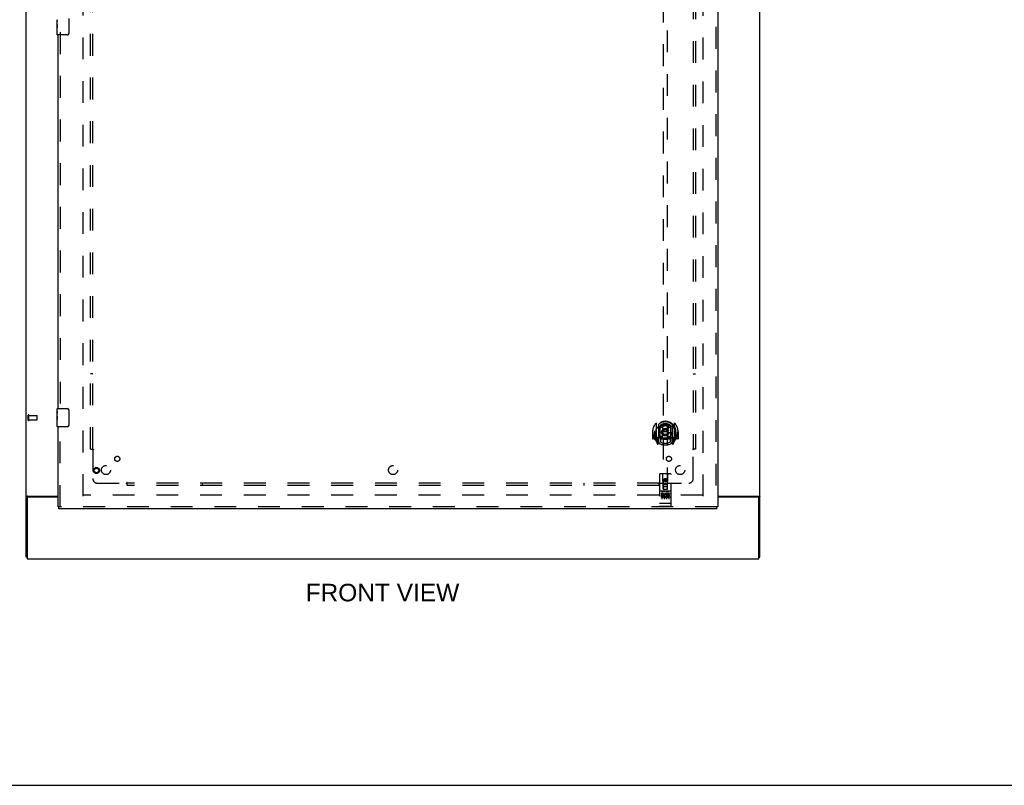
# Model space of a CAD drawing. Header units: inches. Extents: x 0 to 218, y 0 to 141.
# Tile 7 of 114: x 57 to 111, y 0 to 42. Entities that reach past the tile are written whole.
import ezdxf

# ---------------------------------------------------------------- set-up
doc = ezdxf.new("R2010")
doc.units = ezdxf.units.IN
doc.header["$LTSCALE"] = 11.987179
doc.header["$MEASUREMENT"] = 0
doc.linetypes.add('HIDDEN', pattern=[0.2, 0.1, -0.1])
doc.layers.get('0').update_dxf_attribs({"linetype": 'CONTINUOUS'})
for name, color, linetype in [('DEFAULT_2', 8, 'HIDDEN'), ('DIMENSIONS', 7, 'CONTINUOUS'), ('DOOR_ASSEMBLY', 7, 'CONTINUOUS'), ('SUBPANEL', 7, 'CONTINUOUS')]:
    doc.layers.add(name, color=color, linetype=linetype)
doc.styles.get("Standard").update_dxf_attribs({"font": 'arial.ttf'})

msp = doc.modelspace()

# ---------------------------------------------------------------- linework, layer by layer
at = {"color": 3, "linetype": 'Continuous'}
for p, q in [((56.947, 12.525), (56.947, 92.317)), ((97.197, 12.525), (97.197, 92.317)), ((56.999, 15.757), (56.999, 12.421)), ((57.017, 15.869), (58.697, 15.869)), ((58.697, 15.817), (57.059, 15.817)), ((94.885, 15.869), (97.128, 15.869)), ((97.085, 15.817), (94.885, 15.817)), ((97.145, 12.421), (97.145, 15.757)), ((56.999, 12.421), (97.145, 12.421))]:
    msp.add_line(p, q, dxfattribs=at)
at = {"color": 7, "linetype": 'Continuous'}
for p, q in [((56.999, 12.525), (56.947, 12.525)), ((97.145, 12.525), (97.197, 12.525)), ((0, 0), (217.949, 0))]:
    msp.add_line(p, q, dxfattribs=at)
at = {"color": 3, "linetype": 'Continuous'}
for points in [[(56.983, 15.855), (56.979, 15.853), (56.975, 15.852), (56.971, 15.851), (56.968, 15.849), (56.965, 15.848), (56.962, 15.846), (56.959, 15.845), (56.957, 15.843), (56.954, 15.842), (56.952, 15.84), (56.951, 15.838), (56.95, 15.836), (56.949, 15.835), (56.948, 15.833), (56.948, 15.831), (56.947, 15.829)], [(57.017, 15.869), (57.015, 15.868), (57.013, 15.866), (57.01, 15.865), (57.007, 15.863), (57.003, 15.862), (56.999, 15.86), (56.995, 15.859), (56.991, 15.857), (56.983, 15.855)], [(97.128, 15.869), (97.13, 15.868), (97.132, 15.866), (97.135, 15.865), (97.138, 15.863), (97.142, 15.862), (97.146, 15.86), (97.15, 15.859), (97.154, 15.857)], [(97.154, 15.857), (97.162, 15.855), (97.166, 15.853), (97.17, 15.852), (97.173, 15.851), (97.177, 15.849), (97.18, 15.848), (97.183, 15.846), (97.186, 15.845), (97.188, 15.843), (97.19, 15.842), (97.192, 15.84), (97.194, 15.838), (97.195, 15.836), (97.196, 15.835), (97.197, 15.833), (97.197, 15.831), (97.197, 15.829)]]:
    msp.add_lwpolyline(points, dxfattribs=at)
for centre, start, end in [((57.059, 15.757), 90, 180), ((97.085, 15.757), 0, 90)]:
    msp.add_arc(centre, 0.06, start, end, dxfattribs=at)
at = {"layer": 'DEFAULT_2', "color": 8, "linetype": 'HIDDEN'}
for p, q in [((60.072, 15.869), (60.072, 88.973)), ((94.072, 88.973), (94.072, 15.869)), ((57.051, 20.029), (57.051, 20.313)), ((57.094, 20.029), (57.094, 20.313)), ((57.094, 20.295), (57.541, 20.295)), ((57.094, 20.047), (57.541, 20.047)), ((57.551, 20.057), (57.551, 20.285)), ((94.058, 15.921), (60.086, 15.921))]:
    msp.add_line(p, q, dxfattribs=at)
for centre, radius, start, end in [((57.073, 20.313), 0.0215, 360, 180), ((57.073, 20.029), 0.0215, 180, 0), ((57.541, 20.285), 0.01, 360, 90), ((57.541, 20.057), 0.01, 270, 0)]:
    msp.add_arc(centre, radius, start, end, dxfattribs=at)
at = {"layer": 'DOOR_ASSEMBLY', "color": 8, "linetype": 'HIDDEN'}
for p, q in [((94.781, 89.567), (94.781, 15.275)), ((91.885, 50.251), (91.885, 16.249)), ((92.135, 16.249), (92.135, 50.251)), ((58.801, 41.326), (58.801, 20.516)), ((58.801, 15.275), (58.801, 19.826)), ((91.51, 19.877), (91.51, 18.909)), ((91.627, 19.823), (91.627, 18.807)), ((91.635, 19.798), (91.635, 18.795)), ((91.727, 19.075), (91.727, 19.706)), ((91.735, 19.758), (91.735, 19.655)), ((91.847, 19.732), (91.877, 19.393)), ((92.173, 19.732), (92.142, 19.393)), ((92.285, 19.655), (92.285, 19.758)), ((92.292, 19.706), (92.292, 19.075)), ((92.385, 19.798), (92.385, 18.795)), ((92.392, 19.823), (92.392, 18.807)), ((92.51, 18.909), (92.51, 19.877)), ((91.325, 19.393), (91.31, 19.393)), ((91.31, 19.393), (91.31, 19.02)), ((91.427, 19.005), (91.325, 19.005)), ((91.427, 19.393), (91.442, 19.393)), ((91.427, 19.393), (91.427, 19.005)), ((91.427, 19.005), (91.435, 19.02)), ((91.435, 19.439), (91.435, 19.442)), ((91.435, 18.982), (91.435, 19.439)), ((91.627, 19.064), (91.567, 19.064)), ((91.567, 19.064), (91.567, 18.914)), ((91.567, 18.914), (91.635, 18.914)), ((91.605, 18.967), (91.576, 18.921)), ((91.637, 19.027), (91.637, 18.82)), ((91.727, 19.065), (91.655, 19.065)), ((91.723, 19.047), (91.657, 19.047)), ((91.735, 19.094), (91.735, 18.842)), ((91.847, 19.049), (91.877, 19.393)), ((92.142, 19.393), (91.877, 19.393)), ((92.173, 19.049), (92.142, 19.393)), ((92.285, 18.842), (92.285, 19.094)), ((92.365, 19.065), (92.292, 19.065)), ((92.362, 19.047), (92.297, 19.047)), ((92.382, 18.82), (92.382, 19.027)), ((92.385, 18.914), (92.452, 18.914)), ((92.452, 19.064), (92.392, 19.064)), ((92.444, 18.921), (92.415, 18.967)), ((92.452, 18.914), (92.452, 19.064)), ((92.592, 19.393), (92.577, 19.393)), ((92.584, 19.02), (92.592, 19.005)), ((92.585, 19.439), (92.585, 19.442)), ((92.585, 18.982), (92.585, 19.439)), ((92.592, 19.393), (92.592, 19.005)), ((92.695, 19.005), (92.592, 19.005)), ((92.71, 19.393), (92.695, 19.393)), ((92.71, 19.393), (92.71, 19.02)), ((91.514, 18.898), (91.584, 18.723)), ((91.606, 18.803), (91.61, 18.8)), ((91.613, 18.726), (91.627, 18.807)), ((91.705, 18.745), (91.635, 18.854)), ((92.385, 18.854), (92.315, 18.745)), ((92.392, 18.807), (92.407, 18.726)), ((92.413, 18.803), (92.414, 18.803)), ((92.414, 18.803), (92.414, 18.803)), ((92.414, 18.803), (92.414, 18.803)), ((92.435, 18.723), (92.506, 18.898)), ((91.697, 17.059), (91.697, 15.334)), ((92.292, 17.089), (91.727, 17.089)), ((91.883, 16.249), (91.88, 17.059)), ((92.01, 16.821), (91.947, 16.785)), ((91.947, 16.785), (91.957, 16.779)), ((91.947, 16.785), (91.947, 16.713)), ((92.01, 16.81), (91.957, 16.779)), ((91.957, 16.779), (91.957, 16.719)), ((92.072, 16.785), (92.01, 16.821)), ((92.01, 16.821), (92.01, 16.81)), ((92.062, 16.779), (92.01, 16.81)), ((92.072, 16.785), (92.062, 16.779)), ((92.062, 16.719), (92.062, 16.779)), ((92.072, 16.713), (92.072, 16.785)), ((92.136, 16.249), (92.14, 17.059)), ((92.322, 15.334), (92.322, 17.059)), ((91.882, 16.499), (92.137, 16.499)), ((91.883, 16.249), (91.885, 16.249)), ((91.885, 16.249), (92.135, 16.249)), ((92.095, 16.374), (91.925, 16.374)), ((91.947, 16.713), (91.957, 16.719)), ((91.947, 16.713), (92.01, 16.677)), ((91.957, 16.719), (92.01, 16.688)), ((92.01, 16.688), (92.062, 16.719)), ((92.01, 16.677), (92.072, 16.713)), ((92.01, 16.677), (92.01, 16.688)), ((92.072, 16.713), (92.062, 16.719)), ((92.135, 16.249), (92.136, 16.249)), ((92.292, 16.132), (91.727, 16.132)), ((91.865, 16.01), (91.773, 16.01)), ((91.773, 16.01), (91.773, 15.967)), ((91.865, 15.967), (91.773, 15.967)), ((91.799, 16.116), (91.971, 16.116)), ((91.822, 16.001), (91.822, 15.695)), ((91.869, 15.924), (91.823, 15.924)), ((91.865, 15.883), (91.837, 15.883)), ((91.929, 15.839), (91.837, 15.839)), ((91.929, 15.797), (91.837, 15.797)), ((91.929, 15.839), (91.929, 15.797)), ((91.947, 16.001), (91.947, 15.695)), ((92.049, 16.116), (92.221, 16.116)), ((92.061, 15.845), (92.078, 15.806)), ((92.072, 16.001), (92.072, 15.695)), ((92.086, 15.974), (92.073, 15.956)), ((92.082, 15.999), (92.086, 15.998)), ((92.242, 16.01), (92.086, 16.01)), ((92.086, 16.01), (92.086, 15.998)), ((92.086, 15.974), (92.086, 15.797)), ((92.242, 15.797), (92.086, 15.797)), ((92.242, 15.967), (92.128, 15.967)), ((92.128, 15.967), (92.128, 15.924)), ((92.22, 15.924), (92.128, 15.924)), ((92.22, 15.881), (92.128, 15.881)), ((92.128, 15.881), (92.128, 15.839)), ((92.242, 15.839), (92.128, 15.839)), ((92.197, 16.001), (92.197, 15.695)), ((92.22, 15.924), (92.22, 15.881)), ((92.242, 16.01), (92.242, 15.967)), ((92.242, 15.839), (92.242, 15.797)), ((94.843, 15.275), (58.739, 15.275)), ((91.715, 15.462), (91.714, 15.463)), ((91.717, 15.462), (91.716, 15.462)), ((91.718, 15.462), (91.717, 15.462)), ((91.717, 15.462), (91.717, 15.462)), ((91.719, 15.462), (91.718, 15.462)), ((91.72, 15.462), (91.719, 15.462)), ((91.721, 15.462), (91.72, 15.462)), ((91.722, 15.462), (91.721, 15.462)), ((91.723, 15.462), (91.722, 15.462)), ((91.722, 15.462), (91.722, 15.462)), ((91.724, 15.462), (91.723, 15.462)), ((91.725, 15.462), (91.724, 15.462)), ((91.726, 15.462), (91.725, 15.462)), ((91.727, 15.462), (91.726, 15.462)), ((92.293, 15.462), (91.727, 15.462)), ((91.727, 15.462), (91.727, 15.462)), ((92.292, 15.304), (91.727, 15.304)), ((92.293, 15.462), (92.294, 15.462)), ((92.294, 15.462), (92.295, 15.462)), ((92.294, 15.462), (92.294, 15.462)), ((92.295, 15.462), (92.296, 15.462)), ((92.296, 15.462), (92.297, 15.462)), ((92.297, 15.462), (92.298, 15.462)), ((92.298, 15.462), (92.299, 15.462)), ((92.299, 15.462), (92.3, 15.462)), ((92.299, 15.462), (92.299, 15.462)), ((92.3, 15.462), (92.301, 15.462)), ((92.301, 15.462), (92.302, 15.462)), ((92.302, 15.462), (92.303, 15.462)), ((92.303, 15.462), (92.304, 15.462)), ((92.303, 15.462), (92.303, 15.462)), ((92.304, 15.462), (92.305, 15.462)), ((92.305, 15.462), (92.306, 15.463)), ((92.306, 15.463), (92.307, 15.463))]:
    msp.add_line(p, q, dxfattribs=at)
at = {"layer": 'DOOR_ASSEMBLY', "color": 3, "linetype": 'Continuous'}
for p, q in [((94.885, 89.567), (94.885, 15.275)), ((58.697, 20.671), (58.697, 41.171)), ((58.697, 15.275), (58.697, 19.671)), ((94.843, 15.171), (58.739, 15.171))]:
    msp.add_line(p, q, dxfattribs=at)
at = {"layer": 'DOOR_ASSEMBLY', "color": 7, "linetype": 'Continuous'}
for p, q in [((58.637, 41.753), (58.637, 42.01)), ((58.643, 41.954), (58.637, 41.954)), ((58.637, 41.786), (58.644, 41.786)), ((58.637, 41.186), (58.637, 41.75)), ((58.639, 41.724), (58.637, 41.724)), ((58.637, 41.592), (58.643, 41.592)), ((58.639, 41.726), (58.641, 41.704)), ((58.644, 41.786), (58.644, 41.923)), ((59.292, 42.071), (59.292, 41.271)), ((58.637, 41.556), (58.644, 41.556)), ((58.637, 41.493), (58.644, 41.493)), ((58.637, 41.325), (58.644, 41.325)), ((58.644, 41.325), (58.644, 41.556)), ((59.192, 41.171), (58.652, 41.171)), ((58.637, 20.511), (58.637, 20.656)), ((58.652, 20.671), (59.192, 20.671)), ((59.292, 20.571), (59.292, 19.771)), ((58.637, 20.253), (58.637, 20.51)), ((58.643, 20.454), (58.637, 20.454)), ((58.637, 20.286), (58.644, 20.286)), ((58.637, 19.686), (58.637, 20.25)), ((58.639, 20.224), (58.637, 20.224)), ((58.637, 20.092), (58.643, 20.092)), ((58.637, 20.056), (58.644, 20.056)), ((58.637, 19.993), (58.644, 19.993)), ((58.639, 20.226), (58.641, 20.204)), ((58.644, 20.286), (58.644, 20.423)), ((58.644, 19.825), (58.644, 20.056)), ((58.637, 19.825), (58.644, 19.825)), ((59.192, 19.671), (58.652, 19.671)), ((58.697, 15.275), (58.739, 15.275)), ((58.739, 15.171), (58.739, 15.275)), ((94.885, 15.275), (94.843, 15.275)), ((94.843, 15.171), (94.843, 15.275))]:
    msp.add_line(p, q, dxfattribs=at)
for points in [[(58.637, 42.011), (58.638, 42.007), (58.638, 42.002), (58.638, 41.997), (58.64, 41.984)], [(58.637, 41.753), (58.638, 41.745), (58.638, 41.736), (58.639, 41.726)], [(58.64, 41.984), (58.641, 41.976), (58.642, 41.968), (58.643, 41.959)], [(58.641, 41.704), (58.642, 41.692), (58.643, 41.68), (58.643, 41.668), (58.644, 41.655), (58.644, 41.642), (58.644, 41.629), (58.644, 41.616), (58.644, 41.604), (58.643, 41.591), (58.643, 41.579), (58.642, 41.567)], [(58.643, 41.959), (58.643, 41.951), (58.644, 41.941), (58.644, 41.932), (58.644, 41.923)], [(59.292, 41.271), (59.292, 41.265), (59.292, 41.259), (59.291, 41.253), (59.289, 41.247), (59.288, 41.241), (59.286, 41.235)], [(59.286, 20.607), (59.288, 20.602), (59.289, 20.596), (59.291, 20.59), (59.292, 20.584), (59.292, 20.578), (59.292, 20.571)], [(58.637, 20.511), (58.638, 20.507), (58.638, 20.502), (58.638, 20.497), (58.64, 20.484)], [(58.637, 20.253), (58.638, 20.245), (58.638, 20.236), (58.639, 20.226)], [(58.64, 20.484), (58.641, 20.476), (58.642, 20.468), (58.643, 20.459)], [(58.641, 20.204), (58.642, 20.192), (58.643, 20.18), (58.643, 20.168), (58.644, 20.155), (58.644, 20.142), (58.644, 20.129), (58.644, 20.116), (58.644, 20.104), (58.643, 20.091), (58.643, 20.079), (58.642, 20.067)], [(58.643, 20.459), (58.643, 20.451), (58.644, 20.441), (58.644, 20.432), (58.644, 20.423)], [(59.292, 19.771), (59.292, 19.765), (59.292, 19.759), (59.291, 19.753), (59.289, 19.747), (59.288, 19.741), (59.286, 19.735)]]:
    msp.add_lwpolyline(points, dxfattribs=at)
at = {"layer": 'DOOR_ASSEMBLY', "color": 8, "linetype": 'HIDDEN'}
for points in [[(91.464, 19.832), (91.465, 19.832), (91.466, 19.833), (91.467, 19.834), (91.467, 19.835), (91.468, 19.836), (91.469, 19.836), (91.469, 19.837), (91.47, 19.838), (91.471, 19.839), (91.472, 19.84), (91.473, 19.84), (91.473, 19.841), (91.474, 19.842), (91.475, 19.842), (91.476, 19.843), (91.476, 19.844), (91.477, 19.844), (91.478, 19.845), (91.479, 19.846), (91.48, 19.846), (91.481, 19.847), (91.482, 19.847), (91.482, 19.848), (91.483, 19.849), (91.484, 19.849), (91.485, 19.85), (91.486, 19.85), (91.487, 19.851), (91.488, 19.851), (91.489, 19.852), (91.49, 19.852), (91.49, 19.853), (91.491, 19.853), (91.492, 19.853)], [(91.556, 19.608), (91.554, 19.607), (91.553, 19.605), (91.551, 19.604), (91.549, 19.602), (91.548, 19.601), (91.546, 19.599), (91.544, 19.598), (91.543, 19.596), (91.541, 19.594), (91.539, 19.592), (91.537, 19.59), (91.535, 19.588), (91.534, 19.586), (91.532, 19.584), (91.53, 19.582), (91.528, 19.579), (91.526, 19.577), (91.523, 19.574), (91.521, 19.572), (91.519, 19.569), (91.517, 19.566), (91.515, 19.563), (91.512, 19.56), (91.51, 19.557), (91.508, 19.553), (91.505, 19.55), (91.503, 19.546), (91.5, 19.543), (91.498, 19.539), (91.495, 19.535), (91.492, 19.53), (91.489, 19.526), (91.486, 19.521), (91.484, 19.517), (91.481, 19.511), (91.477, 19.506)], [(91.822, 19.75), (91.827, 19.751), (91.833, 19.753), (91.838, 19.754), (91.844, 19.755), (91.849, 19.757), (91.854, 19.758), (91.86, 19.759), (91.865, 19.76), (91.871, 19.761), (91.876, 19.762), (91.882, 19.763), (91.887, 19.764), (91.893, 19.765), (91.898, 19.766), (91.904, 19.767), (91.909, 19.768), (91.915, 19.769), (91.921, 19.77), (91.926, 19.77), (91.932, 19.771), (91.937, 19.772), (91.943, 19.772), (91.948, 19.773), (91.954, 19.773), (91.96, 19.773), (91.965, 19.774), (91.971, 19.774), (91.976, 19.774), (91.982, 19.775), (91.987, 19.775), (91.993, 19.775), (91.999, 19.775), (92.004, 19.775), (92.01, 19.775), (92.015, 19.775), (92.021, 19.775), (92.027, 19.775), (92.032, 19.775), (92.038, 19.775), (92.043, 19.774), (92.049, 19.774), (92.055, 19.774), (92.06, 19.773), (92.066, 19.773), (92.071, 19.773), (92.077, 19.772), (92.083, 19.772), (92.088, 19.771), (92.094, 19.77), (92.099, 19.77), (92.105, 19.769), (92.11, 19.768), (92.116, 19.767), (92.121, 19.766), (92.127, 19.765), (92.132, 19.764), (92.138, 19.763), (92.143, 19.762), (92.149, 19.761), (92.154, 19.76), (92.16, 19.759), (92.165, 19.758), (92.171, 19.757), (92.176, 19.755), (92.182, 19.754), (92.187, 19.753), (92.192, 19.751), (92.198, 19.75)], [(92.542, 19.506), (92.539, 19.511), (92.536, 19.516), (92.533, 19.521), (92.53, 19.526), (92.528, 19.53), (92.525, 19.535), (92.522, 19.539), (92.52, 19.543), (92.517, 19.546), (92.515, 19.55), (92.512, 19.553), (92.51, 19.557), (92.507, 19.56), (92.505, 19.563), (92.503, 19.566), (92.501, 19.569), (92.498, 19.572), (92.496, 19.574), (92.494, 19.577), (92.492, 19.579), (92.49, 19.582), (92.488, 19.584), (92.486, 19.586), (92.484, 19.588), (92.482, 19.59), (92.481, 19.592), (92.479, 19.594), (92.477, 19.596), (92.475, 19.598), (92.474, 19.599), (92.472, 19.601), (92.47, 19.602), (92.469, 19.604), (92.467, 19.605), (92.466, 19.607), (92.464, 19.608)], [(92.527, 19.853), (92.528, 19.853), (92.529, 19.853), (92.53, 19.852), (92.531, 19.852), (92.532, 19.851), (92.533, 19.851), (92.534, 19.85), (92.535, 19.85), (92.536, 19.849), (92.537, 19.849), (92.537, 19.848), (92.538, 19.847), (92.539, 19.847), (92.54, 19.846), (92.541, 19.846), (92.542, 19.845), (92.542, 19.844), (92.543, 19.844), (92.544, 19.843), (92.545, 19.842), (92.546, 19.842), (92.546, 19.841), (92.547, 19.84), (92.548, 19.84), (92.549, 19.839), (92.55, 19.838), (92.55, 19.837), (92.551, 19.836), (92.552, 19.836), (92.552, 19.835), (92.553, 19.834), (92.554, 19.833), (92.555, 19.832), (92.555, 19.832)], [(91.492, 18.932), (91.491, 18.933), (91.49, 18.933), (91.49, 18.933), (91.489, 18.934), (91.488, 18.934), (91.487, 18.935), (91.486, 18.935), (91.485, 18.936), (91.484, 18.936), (91.483, 18.937), (91.482, 18.938), (91.482, 18.938), (91.481, 18.939), (91.48, 18.939), (91.479, 18.94), (91.478, 18.941), (91.477, 18.941), (91.476, 18.942), (91.476, 18.943), (91.475, 18.943), (91.474, 18.944), (91.473, 18.945), (91.473, 18.945), (91.472, 18.946), (91.471, 18.947), (91.47, 18.948), (91.469, 18.948), (91.469, 18.949), (91.468, 18.95), (91.467, 18.951), (91.467, 18.951), (91.466, 18.952), (91.465, 18.953), (91.464, 18.954)], [(92.555, 18.954), (92.555, 18.953), (92.554, 18.952), (92.553, 18.951), (92.552, 18.951), (92.552, 18.95), (92.551, 18.949), (92.55, 18.948), (92.55, 18.948), (92.549, 18.947), (92.548, 18.946), (92.547, 18.945), (92.546, 18.945), (92.546, 18.944), (92.545, 18.943), (92.544, 18.943), (92.543, 18.942), (92.542, 18.941), (92.542, 18.941), (92.541, 18.94), (92.54, 18.939), (92.539, 18.939), (92.538, 18.938), (92.537, 18.938), (92.537, 18.937), (92.536, 18.936), (92.535, 18.936), (92.534, 18.935), (92.533, 18.935), (92.532, 18.934), (92.531, 18.934), (92.53, 18.933), (92.529, 18.933), (92.528, 18.933), (92.527, 18.932)], [(91.792, 16.115), (91.792, 16.115), (91.793, 16.115), (91.793, 16.115), (91.793, 16.115), (91.793, 16.115), (91.793, 16.115), (91.793, 16.115), (91.793, 16.115), (91.793, 16.115), (91.793, 16.115), (91.793, 16.115), (91.794, 16.115), (91.794, 16.115), (91.794, 16.115), (91.794, 16.115), (91.794, 16.115), (91.794, 16.115), (91.794, 16.115), (91.794, 16.115), (91.795, 16.115), (91.795, 16.115), (91.795, 16.115), (91.795, 16.115), (91.795, 16.115), (91.795, 16.115), (91.795, 16.116), (91.795, 16.116), (91.796, 16.116), (91.796, 16.116), (91.796, 16.116), (91.796, 16.116), (91.796, 16.116), (91.796, 16.116), (91.797, 16.116), (91.797, 16.116), (91.797, 16.116), (91.797, 16.116), (91.797, 16.116), (91.798, 16.116), (91.798, 16.116), (91.798, 16.116), (91.798, 16.116), (91.798, 16.116), (91.799, 16.116), (91.799, 16.116)], [(91.971, 16.116), (91.971, 16.116), (91.971, 16.116), (91.971, 16.116), (91.972, 16.116), (91.972, 16.116), (91.972, 16.116), (91.972, 16.116), (91.972, 16.116), (91.973, 16.116), (91.973, 16.116), (91.973, 16.116), (91.973, 16.116), (91.973, 16.116), (91.973, 16.116), (91.974, 16.116), (91.974, 16.116), (91.974, 16.116), (91.974, 16.116), (91.974, 16.116), (91.974, 16.116), (91.975, 16.115), (91.975, 16.115), (91.975, 16.115), (91.975, 16.115), (91.975, 16.115), (91.975, 16.115), (91.975, 16.115), (91.975, 16.115), (91.976, 16.115), (91.976, 16.115), (91.976, 16.115), (91.976, 16.115), (91.976, 16.115), (91.976, 16.115), (91.976, 16.115), (91.976, 16.115), (91.977, 16.115), (91.977, 16.115), (91.977, 16.115), (91.977, 16.115), (91.977, 16.115), (91.977, 16.115), (91.977, 16.115), (91.977, 16.115), (91.977, 16.115), (91.977, 16.115)], [(92.042, 16.115), (92.042, 16.115), (92.043, 16.115), (92.043, 16.115), (92.043, 16.115), (92.043, 16.115), (92.043, 16.115), (92.043, 16.115), (92.043, 16.115), (92.043, 16.115), (92.043, 16.115), (92.043, 16.115), (92.044, 16.115), (92.044, 16.115), (92.044, 16.115), (92.044, 16.115), (92.044, 16.115), (92.044, 16.115), (92.044, 16.115), (92.044, 16.115), (92.045, 16.115), (92.045, 16.115), (92.045, 16.115), (92.045, 16.115), (92.045, 16.115), (92.045, 16.115), (92.045, 16.116), (92.046, 16.116), (92.046, 16.116), (92.046, 16.116), (92.046, 16.116), (92.046, 16.116), (92.046, 16.116), (92.046, 16.116), (92.047, 16.116), (92.047, 16.116), (92.047, 16.116), (92.047, 16.116), (92.047, 16.116), (92.048, 16.116), (92.048, 16.116), (92.048, 16.116), (92.048, 16.116), (92.048, 16.116), (92.049, 16.116), (92.049, 16.116)], [(92.221, 16.116), (92.221, 16.116), (92.221, 16.116), (92.221, 16.116), (92.222, 16.116), (92.222, 16.116), (92.222, 16.116), (92.222, 16.116), (92.222, 16.116), (92.223, 16.116), (92.223, 16.116), (92.223, 16.116), (92.223, 16.116), (92.223, 16.116), (92.223, 16.116), (92.224, 16.116), (92.224, 16.116), (92.224, 16.116), (92.224, 16.116), (92.224, 16.116), (92.224, 16.116), (92.225, 16.115), (92.225, 16.115), (92.225, 16.115), (92.225, 16.115), (92.225, 16.115), (92.225, 16.115), (92.225, 16.115), (92.226, 16.115), (92.226, 16.115), (92.226, 16.115), (92.226, 16.115), (92.226, 16.115), (92.226, 16.115), (92.226, 16.115), (92.226, 16.115), (92.226, 16.115), (92.227, 16.115), (92.227, 16.115), (92.227, 16.115), (92.227, 16.115), (92.227, 16.115), (92.227, 16.115), (92.227, 16.115), (92.227, 16.115), (92.227, 16.115), (92.227, 16.115)], [(91.714, 15.463), (91.713, 15.463), (91.713, 15.463), (91.713, 15.463), (91.712, 15.463), (91.712, 15.463), (91.711, 15.463), (91.711, 15.463), (91.711, 15.463), (91.71, 15.463), (91.71, 15.463), (91.71, 15.463), (91.709, 15.463), (91.709, 15.463), (91.709, 15.463), (91.708, 15.463), (91.708, 15.464), (91.708, 15.464), (91.707, 15.464), (91.707, 15.464), (91.707, 15.464), (91.706, 15.464), (91.706, 15.464), (91.706, 15.464), (91.706, 15.464), (91.705, 15.464), (91.705, 15.464), (91.705, 15.464), (91.704, 15.464), (91.704, 15.465), (91.704, 15.465), (91.704, 15.465), (91.703, 15.465), (91.703, 15.465), (91.703, 15.465), (91.703, 15.465), (91.702, 15.465), (91.702, 15.465), (91.702, 15.465), (91.702, 15.465), (91.702, 15.465), (91.701, 15.466), (91.701, 15.466), (91.701, 15.466), (91.701, 15.466), (91.701, 15.466), (91.7, 15.466), (91.7, 15.466), (91.7, 15.466), (91.7, 15.466), (91.7, 15.466), (91.7, 15.466), (91.699, 15.467), (91.699, 15.467), (91.699, 15.467), (91.699, 15.467), (91.699, 15.467), (91.699, 15.467), (91.699, 15.467), (91.698, 15.467), (91.698, 15.467), (91.698, 15.467), (91.698, 15.468), (91.698, 15.468), (91.698, 15.468), (91.698, 15.468), (91.698, 15.468), (91.698, 15.468), (91.698, 15.468), (91.698, 15.468), (91.698, 15.468), (91.698, 15.469), (91.697, 15.469), (91.697, 15.469), (91.697, 15.469), (91.697, 15.469), (91.697, 15.469), (91.697, 15.469), (91.697, 15.469)], [(91.716, 15.462), (91.715, 15.462), (91.715, 15.462)], [(92.307, 15.463), (92.307, 15.463), (92.307, 15.463), (92.308, 15.463), (92.308, 15.463), (92.308, 15.463), (92.309, 15.463), (92.309, 15.463), (92.309, 15.463), (92.31, 15.463), (92.31, 15.463), (92.31, 15.463), (92.311, 15.463), (92.311, 15.463), (92.311, 15.463), (92.312, 15.464), (92.312, 15.464), (92.312, 15.464), (92.313, 15.464), (92.313, 15.464), (92.313, 15.464), (92.314, 15.464), (92.314, 15.464), (92.314, 15.464), (92.314, 15.464), (92.315, 15.464), (92.315, 15.464), (92.315, 15.464), (92.316, 15.465), (92.316, 15.465), (92.316, 15.465), (92.316, 15.465), (92.317, 15.465), (92.317, 15.465), (92.317, 15.465), (92.317, 15.465), (92.318, 15.465), (92.318, 15.465), (92.318, 15.465), (92.318, 15.465), (92.318, 15.466), (92.319, 15.466), (92.319, 15.466), (92.319, 15.466), (92.319, 15.466), (92.319, 15.466), (92.32, 15.466), (92.32, 15.466), (92.32, 15.466), (92.32, 15.466), (92.32, 15.466), (92.32, 15.467), (92.321, 15.467), (92.321, 15.467), (92.321, 15.467), (92.321, 15.467), (92.321, 15.467), (92.321, 15.467), (92.321, 15.467), (92.321, 15.467), (92.322, 15.467), (92.322, 15.468), (92.322, 15.468), (92.322, 15.468), (92.322, 15.468), (92.322, 15.468), (92.322, 15.468), (92.322, 15.468), (92.322, 15.468), (92.322, 15.468), (92.322, 15.469), (92.322, 15.469), (92.322, 15.469), (92.322, 15.469), (92.322, 15.469), (92.322, 15.469), (92.322, 15.469), (92.322, 15.469)]]:
    msp.add_lwpolyline(points, dxfattribs=at)
for centre, radius in [((92.01, 19.375), 0.35), ((92.01, 19.375), 0.335), ((92.01, 19.375), 0.205), ((92.01, 19.375), 0.133), ((60.801, 17.275), 0.164), ((60.801, 17.275), 0.124), ((92.01, 16.749), 0.085), ((92.01, 16.749), 0.0845)]:
    msp.add_circle(centre, radius, dxfattribs=at)
at = {"layer": 'DOOR_ASSEMBLY', "color": 7, "linetype": 'Continuous'}
for centre, radius, start, end in [((58.652, 41.186), 0.015, 180, 270), ((59.192, 41.271), 0.1, 270, 338.7946), ((58.652, 20.656), 0.015, 90, 180), ((59.192, 20.571), 0.1, 21.1999, 90), ((58.652, 19.686), 0.015, 180, 270), ((59.192, 19.771), 0.1, 270, 338.7946)]:
    msp.add_arc(centre, radius, start, end, dxfattribs=at)
at = {"layer": 'DOOR_ASSEMBLY', "color": 8, "linetype": 'HIDDEN'}
for centre, radius, start, end in [((92.01, 19.393), 0.7, 305.5126, 234.4874), ((92.01, 19.39), 0.583, 0.2464, 179.7536), ((92.01, 19.365), 0.58, 7.6622, 172.3378), ((91.525, 19.877), 0.015, 135.0748, 180), ((92.01, 19.075), 0.7, 49.529, 130.471), ((91.642, 19.823), 0.015, 130.3587, 180), ((91.655, 19.798), 0.02, 129.3378, 179.9984), ((91.742, 19.706), 0.015, 112.9863, 180), ((92.01, 19.365), 0.48, 55.0461, 124.9539), ((91.765, 19.655), 0.03, 180, 311.1261), ((92.01, 19.375), 0.343, 48.8739, 131.1261), ((91.827, 19.73), 0.02, 5.0796, 105.5752), ((92.192, 19.73), 0.02, 74.4248, 174.9204), ((92.255, 19.655), 0.03, 228.8739, 360), ((92.277, 19.706), 0.015, 0, 67.0137), ((92.365, 19.798), 0.02, 0, 50.6594), ((92.377, 19.823), 0.015, 0, 49.6413), ((92.495, 19.877), 0.015, 0, 44.9252), ((91.325, 19.02), 0.015, 180, 270), ((92.01, 19.393), 0.685, 180, 213.0115), ((91.455, 19.439), 0.02, 172.3378, 180), ((91.455, 18.982), 0.02, 180, 215.2961), ((92.01, 19.375), 0.7, 215.2961, 324.7039), ((91.525, 18.909), 0.015, 180, 224.9252), ((91.58, 18.919), 0.005, 147.3208, 270), ((92.01, 19.705), 0.7, 233.2319, 306.7681), ((91.447, 19.069), 0.188, 327.3208, 360), ((91.655, 19.045), 0.02, 90, 180), ((91.657, 19.027), 0.02, 90, 180), ((91.723, 19.027), 0.02, 66.536, 90), ((91.742, 19.075), 0.015, 180, 247.0137), ((92.01, 19.687), 0.7, 246.536, 293.464), ((91.765, 19.094), 0.03, 48.8739, 180), ((92.01, 19.375), 0.343, 228.8739, 311.1261), ((91.827, 19.05), 0.02, 254.3869, 354.9204), ((92.193, 19.05), 0.02, 185.0796, 285.6131), ((92.255, 19.094), 0.03, 0, 131.1261), ((92.277, 19.075), 0.015, 292.9863, 360), ((92.297, 19.027), 0.02, 90, 113.464), ((92.362, 19.027), 0.02, 0, 90), ((92.365, 19.045), 0.02, 0, 90), ((92.573, 19.069), 0.188, 180, 212.6792), ((92.44, 18.919), 0.005, 270, 32.6792), ((92.495, 18.909), 0.015, 315.0748, 360), ((92.565, 18.982), 0.02, 324.7039, 360), ((92.01, 19.393), 0.685, 326.9885, 360), ((92.565, 19.439), 0.02, 0, 7.6622), ((92.695, 19.02), 0.015, 270, 360), ((91.598, 18.729), 0.015, 201.8041, 350), ((91.615, 18.839), 0.02, 234.4874, 360), ((91.617, 18.82), 0.02, 234.7457, 360), ((91.655, 18.795), 0.02, 180, 238.5295), ((92.01, 19.375), 0.6, 242.7204, 297.2796), ((92.365, 18.795), 0.02, 301.4688, 359.9992), ((92.402, 18.82), 0.02, 180, 305.2543), ((92.405, 18.839), 0.02, 180, 305.5126), ((92.421, 18.729), 0.015, 190, 338.1959), ((91.727, 17.059), 0.03, 90, 180), ((91.85, 17.059), 0.03, 0, 90), ((92.17, 17.059), 0.03, 90, 180), ((92.292, 17.059), 0.03, 0, 90), ((91.925, 16.334), 0.04, 90, 180), ((91.925, 16.289), 0.04, 180, 270), ((92.095, 16.334), 0.04, 0, 90), ((92.095, 16.289), 0.04, 270, 360), ((91.727, 16.162), 0.03, 180, 270), ((91.837, 15.861), 0.0644, 102.2995, 270.0775), ((91.837, 15.861), 0.0219, 89.9011, 270), ((91.865, 15.946), 0.0635, 270, 90), ((91.865, 15.945), 0.0219, 280.307, 90), ((92.036, 15.903), 0.107, 64.2636, 293.4027), ((92.036, 15.903), 0.0639, 54.8895, 293.4026), ((92.292, 16.162), 0.03, 270, 360), ((91.727, 15.334), 0.03, 180, 270), ((92.292, 15.334), 0.03, 270, 360)]:
    msp.add_arc(centre, radius, start, end, dxfattribs=at)
at = {"layer": 'DOOR_ASSEMBLY', "color": 7, "linetype": 'Continuous'}
for centre, start_param, end_param in [((58.9, 41.587), -3.141593, -2.961605), ((58.9, 20.087), 3.141593, 3.321581)]:
    msp.add_ellipse(centre, major_axis=(0.263, 0), ratio=0.432808, start_param=start_param, end_param=end_param, dxfattribs=at)
at = {"layer": 'SUBPANEL', "color": 8, "linetype": 'HIDDEN'}
for p, q in [((60.479, 18.453), (60.479, 86.39)), ((60.604, 18.453), (60.604, 86.39)), ((93.541, 86.39), (93.541, 18.453)), ((93.666, 86.39), (93.666, 18.453)), ((60.604, 22.578), (60.479, 22.578)), ((93.541, 22.578), (93.666, 22.578)), ((60.479, 18.453), (60.565, 18.453)), ((60.565, 18.453), (60.644, 18.453)), ((60.585, 18.436), (60.591, 18.429)), ((60.604, 18.417), (60.604, 16.828)), ((93.5, 18.453), (93.58, 18.453)), ((93.541, 16.828), (93.541, 18.417)), ((93.666, 18.453), (93.58, 18.453)), ((60.854, 16.578), (62.443, 16.578)), ((62.479, 16.539), (62.479, 16.618)), ((91.666, 16.578), (62.479, 16.578)), ((62.479, 16.453), (62.479, 16.539)), ((91.666, 16.453), (62.479, 16.453)), ((66.604, 16.578), (66.604, 16.453)), ((87.541, 16.578), (87.541, 16.453)), ((91.666, 16.539), (91.666, 16.618)), ((91.666, 16.453), (91.666, 16.539)), ((91.683, 16.559), (91.69, 16.565)), ((91.701, 16.578), (93.291, 16.578))]:
    msp.add_line(p, q, dxfattribs=at)
for points in [[(60.565, 18.453), (60.567, 18.451), (60.569, 18.449), (60.571, 18.448), (60.573, 18.446), (60.575, 18.445), (60.577, 18.443), (60.579, 18.442), (60.58, 18.44), (60.582, 18.439), (60.583, 18.437), (60.585, 18.436)], [(60.591, 18.429), (60.593, 18.427), (60.595, 18.425), (60.597, 18.423), (60.599, 18.422), (60.601, 18.42), (60.602, 18.419), (60.604, 18.417)], [(60.623, 18.43), (60.618, 18.427), (60.616, 18.426), (60.614, 18.424), (60.611, 18.423), (60.609, 18.422), (60.607, 18.42), (60.605, 18.419), (60.604, 18.417)], [(60.644, 18.453), (60.644, 18.451), (60.643, 18.449), (60.642, 18.447), (60.641, 18.446), (60.64, 18.444), (60.639, 18.443), (60.638, 18.441), (60.636, 18.44), (60.635, 18.438), (60.633, 18.437), (60.631, 18.435), (60.629, 18.434), (60.627, 18.433), (60.625, 18.431), (60.623, 18.43)], [(93.5, 18.453), (93.501, 18.451), (93.502, 18.449), (93.503, 18.447), (93.503, 18.446), (93.505, 18.444), (93.506, 18.443), (93.507, 18.441), (93.509, 18.44), (93.51, 18.438), (93.512, 18.437), (93.514, 18.435), (93.516, 18.434), (93.518, 18.433), (93.52, 18.431), (93.522, 18.43), (93.526, 18.427)], [(93.526, 18.427), (93.529, 18.426), (93.531, 18.424), (93.533, 18.423), (93.536, 18.422), (93.538, 18.42), (93.539, 18.419), (93.541, 18.417)], [(93.56, 18.436), (93.553, 18.429), (93.552, 18.427), (93.55, 18.425), (93.548, 18.423), (93.546, 18.422), (93.544, 18.42), (93.543, 18.419), (93.541, 18.417)], [(93.58, 18.453), (93.577, 18.451), (93.575, 18.449), (93.573, 18.448), (93.571, 18.446), (93.57, 18.445), (93.568, 18.443), (93.566, 18.442), (93.564, 18.44), (93.563, 18.439), (93.561, 18.437), (93.56, 18.436)], [(62.453, 16.592), (62.452, 16.59), (62.451, 16.588), (62.449, 16.585), (62.448, 16.583), (62.446, 16.581), (62.445, 16.579), (62.443, 16.578)], [(62.462, 16.559), (62.455, 16.565), (62.453, 16.567), (62.451, 16.569), (62.45, 16.571), (62.448, 16.573), (62.446, 16.574), (62.445, 16.576), (62.443, 16.578)], [(62.479, 16.618), (62.477, 16.618), (62.475, 16.617), (62.473, 16.616), (62.472, 16.615), (62.47, 16.614), (62.469, 16.613), (62.467, 16.612), (62.466, 16.61), (62.464, 16.608), (62.463, 16.607), (62.462, 16.605), (62.46, 16.603), (62.459, 16.601), (62.458, 16.599), (62.456, 16.597), (62.453, 16.592)], [(62.479, 16.539), (62.477, 16.541), (62.475, 16.543), (62.474, 16.545), (62.472, 16.547), (62.471, 16.549), (62.469, 16.551), (62.468, 16.553), (62.466, 16.554), (62.465, 16.556), (62.463, 16.557), (62.462, 16.559)], [(91.666, 16.618), (91.668, 16.618), (91.67, 16.617), (91.671, 16.616), (91.673, 16.615), (91.674, 16.614), (91.676, 16.613), (91.678, 16.612), (91.679, 16.61), (91.68, 16.608), (91.682, 16.607), (91.683, 16.605), (91.685, 16.603), (91.686, 16.601), (91.687, 16.599), (91.689, 16.597)], [(91.666, 16.539), (91.668, 16.541), (91.669, 16.543), (91.671, 16.545), (91.672, 16.547), (91.674, 16.549), (91.676, 16.551), (91.677, 16.553), (91.679, 16.554), (91.68, 16.556), (91.682, 16.557), (91.683, 16.559)], [(91.689, 16.597), (91.691, 16.592), (91.693, 16.59), (91.694, 16.588), (91.696, 16.585), (91.697, 16.583), (91.699, 16.581), (91.7, 16.579), (91.701, 16.578)], [(91.69, 16.565), (91.692, 16.567), (91.693, 16.569), (91.695, 16.571), (91.697, 16.573), (91.699, 16.574), (91.7, 16.576), (91.701, 16.578)]]:
    msp.add_lwpolyline(points, dxfattribs=at)
for centre, radius in [((61.941, 17.915), 0.141), ((92.204, 17.915), 0.141), ((61.322, 17.296), 0.25), ((77.072, 17.296), 0.25), ((92.822, 17.296), 0.25)]:
    msp.add_circle(centre, radius, dxfattribs=at)
for centre, start, end in [((60.854, 16.828), 180, 270), ((93.291, 16.828), 270, 360)]:
    msp.add_arc(centre, 0.25, start, end, dxfattribs=at)

# ---------------------------------------------------------------- texts
at = {"layer": 'DIMENSIONS', "color": 2, "linetype": 'Continuous', "insert": (76.489, 11.056), "char_height": 0.9615, "width": 8.41436, "attachment_point": 2, "line_spacing_factor": 0.9}
msp.add_mtext('FRONT VIEW', dxfattribs=at)

doc.saveas('drawing.dxf')
